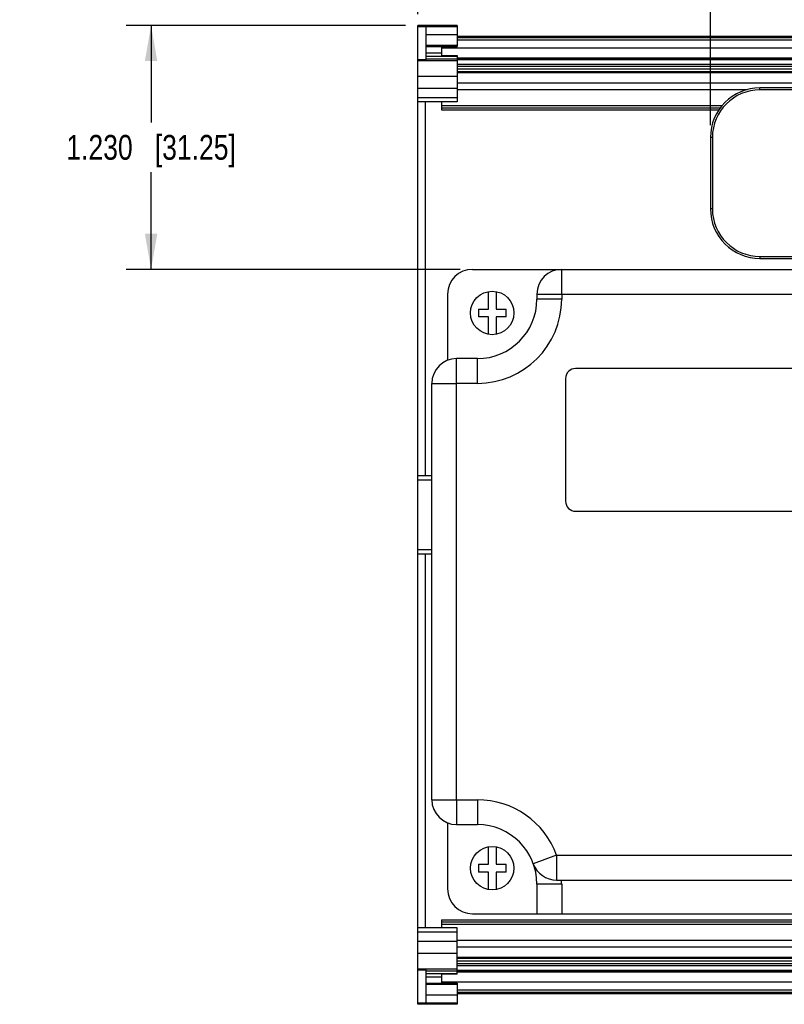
# Model space of a CAD drawing. Header units: inches. Extents: x 0 to 34, y 0 to 22.
# Tile 17 of 33: x 10.7 to 14.6, y 13.9 to 18.8. Entities that reach past the tile are written whole.
import ezdxf

# ---------------------------------------------------------------- set-up
doc = ezdxf.new("R2010")
doc.units = ezdxf.units.IN
doc.header["$LTSCALE"] = 1.87
doc.header["$MEASUREMENT"] = 0
doc.layers.get('0').update_dxf_attribs({"linetype": 'CONTINUOUS'})
doc.layers.add('DIMENSIONS', color=7, linetype='CONTINUOUS')
doc.styles.get("Standard").update_dxf_attribs({"font": 'txt', "width": 0.8})
doc.dimstyles.new('DIMSTYLE_1', dxfattribs={"dimtxt": 0.125, "dimasz": 0.18, "dimexe": 0.18, "dimexo": 0.0625, "dimgap": 0.09, "dimtad": 0, "dimtih": 1, "dimtoh": 1, "dimdec": 3, "dimzin": 4, "dimdsep": 46, "dimtxsty": 'STANDARD', "dimblk": '_FILLED', "dimblk1": '_FILLED', "dimblk2": '_FILLED', "dimcen": 0.09, "dimadec": 0, "dimazin": 0, "dimtp": 0.01, "dimtm": 0.01, "dimtfac": 1, "dimtdec": 3, "dimtofl": 0, "dimtmove": 0, "dimatfit": 3, "dimldrblk": '_FILLED', "dimfxl": 1, "dimtolj": 1, "dimtzin": 4, "dimarcsym": 0})

# ---------------------------------------------------------------- blocks, each defined once
blk = doc.blocks.new('_FILLED')
at = {"color": 0, "linetype": 'BYBLOCK'}
blk.add_solid([(0, 0), (-1, 0.174), (-1, -0.174)], dxfattribs=at)
blk = doc.blocks.new('*D5')
at = {"layer": 'DIMENSIONS', "color": 2, "linetype": 'CONTINUOUS'}
for p, q in [((12.7498, 18.8524), (12.7498, 19.6702)), ((14.2244, 18.2923), (14.2244, 19.6702)), ((12.7498, 19.5452), (12.3898, 19.5452)), ((14.2244, 19.5452), (14.5844, 19.5452))]:
    blk.add_line(p, q, dxfattribs=at)
at = {"layer": 'DIMENSIONS', "color": 2, "linetype": 'CONTINUOUS', "xscale": 0.18, "yscale": 0.18, "zscale": 0.18}
blk.add_blockref('_FILLED', (12.7498, 19.5452), dxfattribs=at)
at = {"layer": 'DIMENSIONS', "color": 2, "linetype": 'CONTINUOUS', "xscale": 0.18, "yscale": 0.18, "zscale": 0.18, "rotation": 180}
blk.add_blockref('_FILLED', (14.2244, 19.5452), dxfattribs=at)
at = {"layer": 'DIMENSIONS', "color": 2, "linetype": 'CONTINUOUS', "insert": (13.4871, 19.6077), "char_height": 0.125, "width": 1.325, "attachment_point": 2, "line_spacing_factor": 0.9}
blk.add_mtext('1.475{\\Ftxt.shx;\\W1.000000;\\H0.125000; }[37.46]', dxfattribs=at)
blk = doc.blocks.new('*D7')
at = {"layer": 'DIMENSIONS', "color": 2, "linetype": 'CONTINUOUS'}
for p, q in [((12.6873, 18.7952), (11.2792, 18.7952)), ((11.4042, 18.7952), (11.4042, 18.305)), ((11.4042, 17.5648), (11.4042, 18.055)), ((12.9619, 17.5648), (11.2792, 17.5648))]:
    blk.add_line(p, q, dxfattribs=at)
at = {"layer": 'DIMENSIONS', "color": 2, "linetype": 'CONTINUOUS', "xscale": 0.18, "yscale": 0.18, "zscale": 0.18}
for p, rotation in [((11.4042, 18.7952), 90), ((11.4042, 17.5648), 270)]:
    blk.add_blockref('_FILLED', p, dxfattribs=dict(at, rotation=rotation))
at = {"layer": 'DIMENSIONS', "color": 2, "linetype": 'CONTINUOUS', "insert": (11.4042, 18.2425), "char_height": 0.125, "width": 1.325, "attachment_point": 2, "line_spacing_factor": 0.9}
blk.add_mtext('1.230{\\Ftxt.shx;\\W1.000000;\\H0.125000; }[31.25]', dxfattribs=at)

msp = doc.modelspace()

# ---------------------------------------------------------------- linework, layer by layer
at = {"color": 7, "linetype": 'CONTINUOUS'}
for p, q in [((12.7498, 13.8582), (12.7498, 18.7952)), ((12.9467, 18.7952), (12.7498, 18.7952)), ((12.7892, 18.7873), (12.7892, 18.622)), ((12.9467, 18.7952), (12.9467, 18.6884)), ((12.9467, 18.7401), (20.3222, 18.7401)), ((12.7892, 18.6884), (12.9467, 18.6884)), ((12.8679, 18.6884), (12.8679, 18.6428)), ((12.7892, 18.6575), (12.8679, 18.6575)), ((12.7892, 18.6404), (12.9467, 18.6404)), ((12.7892, 18.6272), (12.9467, 18.6272)), ((12.8679, 18.6428), (12.9467, 18.6428)), ((12.9467, 18.6428), (12.9467, 18.4094)), ((12.9467, 18.6241), (20.3222, 18.6241)), ((12.9467, 18.5754), (20.3222, 18.5754)), ((12.9467, 18.5632), (20.3222, 18.5632)), ((18.7744, 18.4798), (14.4744, 18.4798)), ((18.7744, 18.4698), (14.4744, 18.4698)), ((12.9467, 18.4094), (12.7498, 18.4094)), ((12.7854, 18.4094), (12.7854, 16.5235)), ((12.8679, 18.4094), (12.8679, 18.3689)), ((12.8679, 18.3689), (14.2668, 18.3689)), ((14.2244, 18.2298), (14.2244, 17.8698)), ((14.2344, 18.2298), (14.2344, 17.8698)), ((14.4744, 17.6298), (18.7744, 17.6298)), ((14.4744, 17.6198), (18.7744, 17.6198)), ((13.0244, 17.5648), (20.2244, 17.5648)), ((12.8994, 17.4398), (12.8994, 17.1064)), ((13.1049, 17.3643), (13.1049, 17.4525)), ((13.1439, 17.4525), (13.1439, 17.3643)), ((13.3494, 17.4398), (13.3494, 17.4148)), ((13.0544, 17.3643), (13.0544, 17.3253)), ((13.0544, 17.3643), (13.1049, 17.3643)), ((13.1439, 17.3643), (13.1944, 17.3643)), ((13.1944, 17.3253), (13.1944, 17.3643)), ((13.1049, 17.3253), (13.0544, 17.3253)), ((13.1049, 17.237), (13.1049, 17.3253)), ((13.1439, 17.3253), (13.1439, 17.237)), ((13.1944, 17.3253), (13.1439, 17.3253)), ((13.0494, 17.1148), (12.9444, 17.1148)), ((15.7744, 17.0648), (13.5444, 17.0648)), ((12.8194, 14.8898), (12.8194, 16.9898)), ((13.4944, 17.0148), (13.4944, 16.3948)), ((12.8194, 16.5235), (12.7498, 16.5235)), ((13.5444, 16.3448), (15.7744, 16.3448)), ((12.7498, 16.1298), (12.8194, 16.1298)), ((12.7854, 16.1298), (12.7854, 14.244)), ((12.8994, 14.7731), (12.8994, 14.4398)), ((12.9444, 14.7648), (13.0494, 14.7648)), ((13.1049, 14.5643), (13.1049, 14.6525)), ((13.1439, 14.6525), (13.1439, 14.5643)), ((13.0544, 14.5643), (13.0544, 14.5253)), ((13.0544, 14.5643), (13.1049, 14.5643)), ((13.1439, 14.5643), (13.1944, 14.5643)), ((13.1944, 14.5253), (13.1944, 14.5643)), ((13.1049, 14.5253), (13.0544, 14.5253)), ((13.1049, 14.437), (13.1049, 14.5253)), ((13.1439, 14.5253), (13.1439, 14.437)), ((13.1944, 14.5253), (13.1439, 14.5253)), ((13.3494, 14.4648), (13.3494, 14.3148)), ((13.4489, 14.4848), (19.7999, 14.4848)), ((13.0244, 14.3148), (20.2244, 14.3148)), ((12.8679, 14.2844), (12.8679, 14.244)), ((12.8679, 14.2844), (20.4009, 14.2844)), ((12.8679, 14.2621), (20.4009, 14.2621)), ((12.9467, 14.244), (12.7498, 14.244)), ((12.9467, 14.0106), (12.9467, 14.244)), ((12.9467, 14.0901), (20.3222, 14.0901)), ((12.9467, 14.0779), (20.3222, 14.0779)), ((12.7892, 14.0314), (12.7892, 13.8661)), ((12.7892, 14.0262), (12.9467, 14.0262)), ((12.7892, 14.013), (12.9467, 14.013)), ((12.8679, 14.0106), (12.8679, 13.9649)), ((12.9467, 14.0106), (12.8679, 14.0106)), ((12.9467, 14.0293), (20.3222, 14.0293)), ((12.9467, 14.0223), (20.3222, 14.0223)), ((12.8679, 13.9958), (12.7892, 13.9958)), ((12.7892, 13.9649), (12.9467, 13.9649)), ((12.9467, 13.9649), (12.9467, 13.8582)), ((12.9467, 13.9133), (20.3222, 13.9133)), ((12.9467, 13.8582), (12.7498, 13.8582))]:
    msp.add_line(p, q, dxfattribs=at)
at = {"color": 9, "linetype": 'CONTINUOUS'}
for p, q in [((12.7498, 18.7899), (12.9467, 18.7899)), ((12.9467, 18.7873), (12.7892, 18.7873)), ((12.7892, 18.7484), (12.9467, 18.7484)), ((12.9467, 18.7348), (20.3222, 18.7348)), ((12.9467, 18.7214), (20.3222, 18.7214)), ((12.9467, 18.6943), (12.7892, 18.6943)), ((12.8679, 18.6825), (20.4009, 18.6825)), ((12.7892, 18.622), (12.7498, 18.622)), ((12.9467, 18.631), (20.3222, 18.631)), ((12.9467, 18.6233), (20.3222, 18.6233)), ((12.7498, 18.6172), (12.9467, 18.6172)), ((12.9467, 18.5994), (20.3222, 18.5994)), ((12.9467, 18.5886), (20.3222, 18.5886)), ((12.9467, 18.5371), (12.7498, 18.5371)), ((12.9467, 18.558), (20.3222, 18.558)), ((12.7498, 18.4784), (12.9467, 18.4784)), ((12.9467, 18.5056), (20.3222, 18.5056)), ((14.4744, 18.4698), (14.4744, 18.4798)), ((12.9467, 18.429), (12.7498, 18.429)), ((12.9467, 18.4715), (14.4107, 18.4715)), ((12.8679, 18.3913), (14.2837, 18.3913)), ((12.8679, 18.3799), (14.2746, 18.3799)), ((12.8679, 18.3693), (14.267, 18.3693)), ((14.2344, 18.2298), (14.2244, 18.2298)), ((14.2344, 17.8698), (14.2244, 17.8698)), ((14.4744, 17.6298), (14.4744, 17.6198)), ((13.4744, 17.4398), (13.4744, 17.5648)), ((13.3494, 17.4398), (19.8994, 17.4398)), ((13.4744, 17.4398), (13.4744, 17.4148)), ((13.4744, 17.4148), (13.3494, 17.4148)), ((12.9444, 14.8898), (12.9444, 17.1148)), ((13.0494, 16.9898), (13.0494, 17.1148)), ((12.8194, 16.9898), (12.9444, 16.9898)), ((13.0494, 16.9898), (12.9444, 16.9898)), ((12.7498, 16.5038), (12.8194, 16.5038)), ((12.8194, 16.1495), (12.7498, 16.1495)), ((12.8194, 14.8898), (13.0494, 14.8898)), ((12.9444, 14.8898), (12.9444, 14.7648)), ((13.0494, 14.8898), (13.0494, 14.7648)), ((13.4489, 14.6098), (13.3314, 14.5671)), ((13.4489, 14.6098), (19.8, 14.6098)), ((13.4489, 14.6098), (13.4489, 14.4848)), ((13.4744, 14.4648), (13.3494, 14.4648)), ((13.4744, 14.4648), (13.4744, 14.3148)), ((12.8679, 14.284), (20.4009, 14.284)), ((12.8679, 14.2735), (20.4009, 14.2735)), ((12.7498, 14.2243), (12.9467, 14.2243)), ((12.9467, 14.175), (12.7498, 14.175)), ((12.9467, 14.1819), (20.3222, 14.1819)), ((12.7498, 14.1162), (12.9467, 14.1162)), ((12.9467, 14.1478), (20.3222, 14.1478)), ((12.9467, 14.0954), (20.3222, 14.0954)), ((12.9467, 14.0647), (20.3222, 14.0647)), ((12.9467, 14.054), (20.3222, 14.054)), ((12.9467, 14.0362), (12.7498, 14.0362)), ((12.7498, 14.0314), (12.7892, 14.0314)), ((12.9467, 14.0301), (20.3222, 14.0301)), ((12.7892, 13.9591), (12.9467, 13.9591)), ((12.8679, 13.9709), (20.4009, 13.9709)), ((12.9467, 13.905), (12.7892, 13.905)), ((12.9467, 13.932), (20.3222, 13.932)), ((12.9467, 13.9186), (20.3222, 13.9186)), ((12.9467, 13.8635), (12.7498, 13.8635)), ((12.7892, 13.8661), (12.9467, 13.8661))]:
    msp.add_line(p, q, dxfattribs=at)
at = {"color": 7, "linetype": 'CONTINUOUS'}
for centre in [(13.1244, 17.3448), (13.1244, 14.5448)]:
    msp.add_circle(centre, 0.1095, dxfattribs=at)
for centre, radius, start, end in [((14.4744, 18.2298), 0.25, 90, 180), ((14.4744, 18.2298), 0.24, 90, 180), ((14.4744, 17.8698), 0.25, 180, 270), ((14.4744, 17.8698), 0.24, 180, 270), ((13.0244, 17.4398), 0.125, 90, 180), ((13.4744, 17.4398), 0.125, 90, 180), ((13.0494, 17.4148), 0.3, 270, 360), ((12.9444, 16.9898), 0.125, 90, 180), ((13.5444, 17.0148), 0.05, 90, 180), ((13.5444, 16.3948), 0.05, 180, 270), ((12.9444, 14.8898), 0.125, 180, 270), ((13.0494, 14.4648), 0.3, 0, 90), ((13.4489, 14.6098), 0.125, 199.9486, 270), ((13.0244, 14.4398), 0.125, 180, 270)]:
    msp.add_arc(centre, radius, start, end, dxfattribs=at)
at = {"color": 9, "linetype": 'CONTINUOUS'}
for centre, start, end in [((13.0494, 17.4148), 270, 360), ((13.0494, 14.4648), 19.9493, 90), ((13.0494, 14.4648), 0, 2.6973)]:
    msp.add_arc(centre, 0.425, start, end, dxfattribs=at)

# ---------------------------------------------------------------- dimensions: what is measured, and where the dimension line sits
at = {"layer": 'DIMENSIONS', "color": 2, "linetype": 'CONTINUOUS'}
for base, p1, p2, angle, picture, middle in [((12.7498, 19.5452), (14.2244, 18.2923), (12.7498, 18.8524), 180, '*D5', (13.3371, 19.5452)), ((11.4042, 18.7952), (12.9619, 17.5648), (12.6873, 18.7952), 90, '*D7', (11.2542, 18.18))]:
    dim = msp.add_linear_dim(base=base, p1=p1, p2=p2, angle=angle, dimstyle='DIMSTYLE_1', dxfattribs=at)
    dim.commit()
    dim.dimension.update_dxf_attribs({"geometry": picture, "text_midpoint": middle, "dimtype": 160})

doc.saveas('drawing.dxf')
